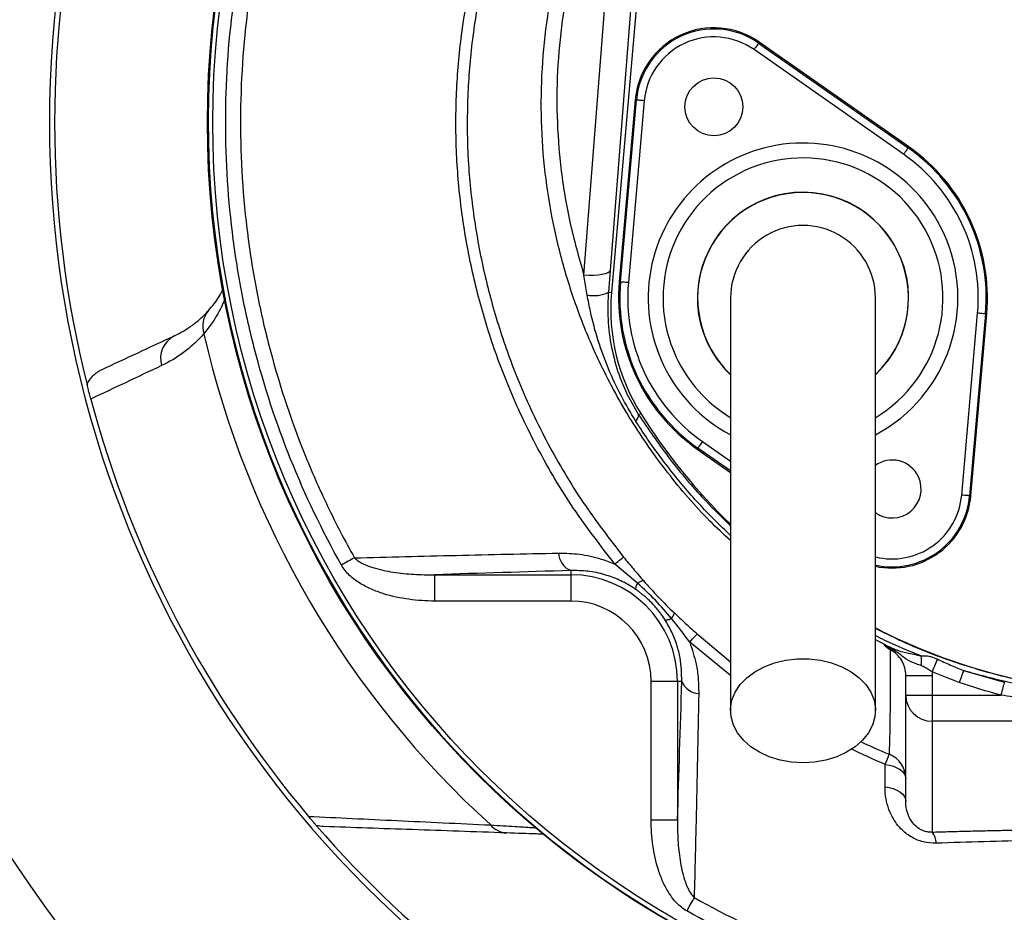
# Model space of a CAD drawing. Header units: millimetres. Extents: x 4154 to 8719, y 3932 to 8497.
# Tile 3 of 8: x 5383 to 6317, y 5465 to 6312. Entities that reach past the tile are written whole.
import ezdxf

# ---------------------------------------------------------------- set-up
doc = ezdxf.new("R2010")
doc.units = ezdxf.units.MM
doc.header["$LTSCALE"] = 5

msp = doc.modelspace()

# ---------------------------------------------------------------- linework, layer by layer
at = {"color": 7, "linetype": 'Continuous', "lineweight": 25}
for p, q in [((5967.61, 6382.57), (5943.48, 6073.57)), ((5973.52, 6382.05), (5944.71, 6052.77)), ((5918.59, 6069.27), (5942.72, 6378.28)), ((6084.26, 6289.38), (6084.94, 6290.34)), ((6084.26, 6289.38), (6226.14, 6190.03)), ((6226.82, 6191), (6084.94, 6290.34)), ((6221.84, 6183.89), (6079.96, 6283.23)), ((5967.21, 6235.44), (5952.11, 6062.9)), ((5953.29, 6062.79), (5968.38, 6235.34)), ((5975.85, 6234.69), (5960.76, 6062.14)), ((5968.38, 6235.34), (5967.21, 6235.44)), ((6226.14, 6190.03), (6226.82, 6191)), ((5943.48, 6073.57), (5941.85, 6053.02)), ((5921.69, 6050.41), (5918.59, 6069.27)), ((5953.29, 6062.79), (5952.11, 6062.9)), ((5941.85, 6053.02), (5944.71, 6052.77)), ((6277.04, 5860.6), (6292.13, 6033.15)), ((6299.6, 6032.5), (6284.51, 5859.95)), ((6285.68, 5859.85), (6300.78, 6032.39)), ((6299.6, 6032.5), (6300.78, 6032.39)), ((5970.52, 5936.8), (5972.48, 5938.04)), ((6026.75, 5905.26), (6026.07, 5904.29)), ((6026.07, 5904.29), (6057.7, 5882.15)), ((6284.51, 5859.95), (6285.68, 5859.85)), ((5969.55, 5777.02), (5947.94, 5795.15)), ((5777, 5785.06), (5906.12, 5785.06)), ((5777, 5785.06), (5777, 5760.09)), ((5906.12, 5789.02), (5906.12, 5785.06)), ((5906.12, 5785.06), (5906.12, 5760.09)), ((5906.12, 5760.09), (5777, 5760.09)), ((6223.95, 5689.4), (6248.95, 5689.4)), ((6223.95, 5670.88), (6223.95, 5689.4)), ((6248.95, 5689.4), (6248.95, 5670.88)), ((6278.66, 5694.11), (6317.42, 5683.26)), ((5982.39, 5552.35), (5982.39, 5683.82)), ((6007.36, 5683.82), (5982.39, 5683.82)), ((6011.45, 5683.82), (6007.36, 5683.82)), ((6007.36, 5683.82), (6007.36, 5552.35)), ((6223.95, 5670.88), (6248.95, 5670.88)), ((6223.95, 5570.25), (6223.95, 5670.88)), ((6248.95, 5670.88), (6248.95, 5646.12)), ((6248.95, 5670.88), (6314.28, 5670.88)), ((6374.51, 5646.12), (6248.95, 5646.12)), ((6248.95, 5646.12), (6248.95, 5540.9)), ((6204.25, 5583.88), (6204.44, 5605.14)), ((6007.36, 5552.35), (5982.39, 5552.35))]:
    msp.add_line(p, q, dxfattribs=at)
at = {"color": 8, "linetype": 'Continuous', "lineweight": 25}
for p, q in [((6057.7, 5883.59), (6026.75, 5905.26)), ((6031.05, 5911.4), (6057.7, 5892.74)), ((6026.02, 5728.91), (6057.7, 5702.51)), ((6057.7, 5689.37), (6018.97, 5721.07)), ((6203.59, 5719.19), (6195.2, 5723.24))]:
    msp.add_line(p, q, dxfattribs=at)
at = {"color": 7, "linetype": 'Continuous', "lineweight": 25, "flags": 128}
for points in [[(6084.26, 6289.38), (6084.17, 6289.24), (6083.91, 6288.88), (6083.51, 6288.3), (6082.98, 6287.54), (6082.33, 6286.61), (6081.59, 6285.56), (6080.79, 6284.42), (6079.96, 6283.23)], [(5975.85, 6234.69), (5974.41, 6234.81), (5973.02, 6234.93), (5971.74, 6235.05), (5970.62, 6235.15), (5969.69, 6235.23), (5968.99, 6235.29), (5968.55, 6235.33), (5968.38, 6235.34)], [(6226.14, 6190.03), (6226.05, 6189.89), (6225.8, 6189.53), (6225.39, 6188.96), (6224.86, 6188.19), (6224.21, 6187.27), (6223.47, 6186.21), (6222.67, 6185.07), (6221.84, 6183.89)], [(5943.48, 6073.57), (5942.77, 6072.41), (5941.2, 6071.37), (5938.82, 6070.49), (5935.71, 6069.79), (5932, 6069.31), (5927.8, 6069.06), (5923.28, 6069.05), (5918.59, 6069.27)], [(5960.76, 6062.14), (5959.32, 6062.27), (5957.93, 6062.39), (5956.65, 6062.5), (5955.52, 6062.6), (5954.59, 6062.68), (5953.89, 6062.74), (5953.45, 6062.78), (5953.29, 6062.79)], [(6299.6, 6032.5), (6299.44, 6032.51), (6299, 6032.55), (6298.3, 6032.61), (6297.37, 6032.69), (6296.24, 6032.79), (6294.96, 6032.9), (6293.57, 6033.02), (6292.13, 6033.15)], [(6031.05, 5911.4), (6030.22, 5910.22), (6029.42, 5909.08), (6028.68, 5908.02), (6028.03, 5907.1), (6027.5, 5906.33), (6027.1, 5905.76), (6026.84, 5905.4), (6026.75, 5905.26)], [(6284.51, 5859.95), (6284.34, 5859.96), (6283.9, 5860), (6283.2, 5860.06), (6282.27, 5860.15), (6281.15, 5860.24), (6279.87, 5860.36), (6278.48, 5860.48), (6277.04, 5860.6)], [(5700.9, 5801.07), (5699.51, 5800.29), (5698.06, 5799.48), (5696.56, 5798.64), (5695.01, 5797.77), (5693.43, 5796.88), (5691.82, 5795.97), (5690.19, 5795.06), (5688.55, 5794.14)], [(5947.94, 5795.15), (5949.59, 5796.5), (5951.1, 5797.73), (5952.44, 5798.82), (5953.6, 5799.76), (5954.56, 5800.54), (5955.32, 5801.16), (5955.86, 5801.6), (5956.18, 5801.85)], [(6018.97, 5721.07), (6020.4, 5722.66), (6021.7, 5724.11), (6022.86, 5725.4), (6023.85, 5726.5), (6024.67, 5727.42), (6025.31, 5728.13), (6025.77, 5728.62), (6026.02, 5728.91)], [(6126.45, 5606.74), (6115.42, 5607.38), (6104.67, 5609.28), (6094.5, 5612.39), (6085.14, 5616.64), (6076.86, 5621.91), (6069.87, 5628.06), (6064.33, 5634.94), (6060.41, 5642.37), (6058.2, 5650.15), (6057.75, 5658.09), (6059.08, 5665.98), (6062.16, 5673.61), (6066.91, 5680.79), (6073.19, 5687.33), (6080.86, 5693.05), (6089.7, 5697.83), (6099.5, 5701.52), (6109.99, 5704.04), (6120.91, 5705.31), (6131.98, 5705.31), (6142.9, 5704.04), (6153.39, 5701.52), (6163.19, 5697.83), (6172.04, 5693.05), (6179.7, 5687.33), (6185.98, 5680.79), (6190.73, 5673.61), (6193.81, 5665.98), (6195.14, 5658.09), (6194.69, 5650.15), (6192.48, 5642.37), (6188.56, 5634.94), (6183.03, 5628.06), (6176.03, 5621.91), (6167.75, 5616.64), (6158.4, 5612.39), (6148.22, 5609.28), (6137.47, 5607.38), (6126.45, 5606.74)], [(6253.85, 5705.12), (6253.45, 5704.13), (6252.96, 5702.93), (6252.39, 5701.55), (6251.76, 5700.01), (6251.08, 5698.33), (6250.35, 5696.56), (6249.6, 5694.72), (6248.83, 5692.84)], [(6278.66, 5694.11), (6278.29, 5693.06), (6277.86, 5691.87), (6277.39, 5690.56), (6276.89, 5689.16), (6276.36, 5687.67), (6275.81, 5686.13), (6275.24, 5684.54), (6274.66, 5682.92)], [(6317.42, 5683.26), (6317.15, 5682.19), (6316.83, 5680.94), (6316.47, 5679.53), (6316.08, 5677.97), (6315.66, 5676.3), (6315.21, 5674.54), (6314.75, 5672.72), (6314.28, 5670.88)], [(6204.44, 5605.14), (6205.25, 5607.13), (6206, 5608.94), (6206.65, 5610.53), (6207.21, 5611.89), (6207.67, 5613), (6208.01, 5613.84), (6208.25, 5614.41), (6208.37, 5614.7)], [(6204.44, 5605.14), (6208.45, 5604.43), (6212.2, 5603.36), (6215.57, 5601.96), (6218.47, 5600.26), (6220.81, 5598.32), (6222.54, 5596.18), (6223.59, 5593.92), (6223.95, 5591.58)], [(6204.25, 5583.88), (6208.3, 5583.19), (6212.08, 5582.12), (6215.48, 5580.71), (6218.41, 5579.01), (6220.78, 5577.05), (6222.52, 5574.89), (6223.59, 5572.61), (6223.95, 5570.25)], [(6023.2, 5478.83), (6022.41, 5477.42), (6021.58, 5475.94), (6020.71, 5474.4), (6019.82, 5472.82), (6018.91, 5471.19), (6017.97, 5469.53), (6017.03, 5467.86), (6016.08, 5466.17)]]:
    msp.add_lwpolyline(points, dxfattribs=at)
at = {"color": 7, "linetype": 'Continuous', "lineweight": 25}
for centre, radius in [((6436.45, 6214.15), 2282.5), ((6436.45, 6214.15), 1755), ((6436.45, 6214.15), 1712.5), ((6436.45, 6214.15), 1704.24), ((6436.45, 6214.15), 1655.13), ((6436.45, 6214.15), 1650), ((6436.45, 6214.15), 1612.32), ((6436.45, 6214.15), 875), ((6436.45, 6214.15), 870), ((6041.92, 6228.91), 27.5)]:
    msp.add_circle(centre, radius, dxfattribs=at)
for centre, radius, start, end in [((6436.45, 6214.15), 1325, 282.3243, 257.6757), ((6436.45, 6214.15), 1325, 280.76585, 167.5), ((6436.45, 6214.15), 1270, 282.13688, 257.86312), ((6436.45, 6214.15), 1025, 110.59874, 245.09435), ((6436.45, 6214.15), 874.35, 92.56007, 87.43993), ((6436.45, 6214.15), 1325, 167.5, 259.23415), ((6436.45, 6214.15), 1020, 165.87725, 194.12275), ((6041.92, 6228.91), 75, 55, 175), ((6041.92, 6228.91), 73.82, 55, 175), ((6041.92, 6228.91), 66.32, 55, 175), ((6126.45, 6047.65), 166.32, 355, 55), ((6126.45, 6047.65), 173.82, 355, 55), ((6126.45, 6047.65), 175, 355, 55), ((6126.45, 6047.65), 100, 90, 226.56377), ((6126.45, 6047.65), 100, 313.77388, 90), ((6126.45, 6047.65), 68.75, 0, 180.04195), ((6126.45, 6047.65), 175, 175, 235), ((6126.45, 6047.65), 173.82, 175, 235), ((5927.91, 6081.52), 31.72, 258.69449, 296.06304), ((6126.45, 6047.65), 166.32, 175, 235), ((6129.01, 6036.65), 185, 175, 212.20989), ((5579.48, 6020.82), 22.6, 138.97471, 198.34127), ((5540.92, 5990.32), 23.99, 116.36174, 196.73508), ((6436.45, 6214.15), 901, 192.85333, 227.70967), ((6436.45, 6214.15), 1020, 194.90793, 220.19672), ((5963.25, 5936.68), 7.27, 307.66216, 0.9758), ((6454.76, 6241.86), 570, 212.20989, 225.80519), ((6210.97, 5866.38), 27.5, 25, 125.81589), ((6210.97, 5866.38), 27.5, 234.67766, 25), ((6210.97, 5866.38), 75, 257.76066, 355), ((5912.98, 5806.04), 18.35, 181.39677, 248.04106), ((5906.12, 5683.82), 101.24, 0, 90), ((5906.12, 5683.82), 76.28, 0, 90), ((6454.76, 6241.86), 570, 242.88481, 268.15919), ((6207.99, 5702.1), 31.03, 353.77759, 10.99466), ((6028.16, 5690.46), 17.99, 201.69376, 267.90671), ((6248.82, 5671), 24.88, 180.28151, 270.27886), ((6436.45, 6214.15), 1589, 201.13182, 250.52046), ((6198.99, 5591.57), 24.95, 0.02784, 67.91494), ((6436.45, 6214.15), 1020, 220.83199, 244.21075), ((5846.16, 5560.79), 20.71, 219.44864, 267.28106), ((6234.09, 5529.31), 18.84, 2.97497, 37.97408)]:
    msp.add_arc(centre, radius, start, end, dxfattribs=at)
at = {"color": 8, "linetype": 'Continuous', "lineweight": 25}
for centre, radius, start, end in [((6126.45, 6047.65), 146.9, 25, 241.91275), ((6126.45, 6047.65), 132.77, 301.39551, 205), ((6126.45, 6047.65), 100.2, 313.79869, 205), ((6126.45, 6047.65), 146.9, 297.93834, 25), ((6126.45, 6047.65), 100.2, 205, 226.22642), ((6126.45, 6047.65), 132.77, 205, 238.58389), ((6210.97, 5866.38), 73.82, 257.51464, 355), ((6210.97, 5866.38), 66.32, 256.18157, 355)]:
    msp.add_arc(centre, radius, start, end, dxfattribs=at)
for points, knots in [([(6057.7, 5817.4), (6051.07, 5823.52), (6029.54, 5843.4), (5997.47, 5881.24), (5962.74, 5930.83), (5935.73, 5980.14), (5915.25, 6027.76), (5900.13, 6072.91), (5888.76, 6119.08), (5881.12, 6166.68), (5877.63, 6215.49), (5878.45, 6265.2), (5883.52, 6314.69), (5891.21, 6355.11), (5902.79, 6400.08), (5919.28, 6449.4), (5945.85, 6510), (5977.33, 6568.37), (6013.42, 6625.32), (6054.24, 6680.4), (6094.05, 6727.46), (6121.79, 6754.14), (6132.7, 6764.63)], [0, 0, 0, 0, 0.025011, 0.081244, 0.137644, 0.193891, 0.238386, 0.283026, 0.327668, 0.372165, 0.418757, 0.465515, 0.51228, 0.55888, 0.581327, 0.643002, 0.704894, 0.766866, 0.82865, 0.89325, 0.958051, 1, 1, 1, 1]), ([(6132.7, 6747.21), (6124.61, 6739.29), (6100.59, 6715.77), (6064.57, 6673.11), (6025.23, 6620.21), (5990.63, 6565.06), (5963.7, 6514.29), (5942.59, 6468.34), (5926.45, 6427.72), (5915.2, 6392.58), (5905.73, 6355.55), (5898.27, 6316.63), (5893.25, 6268.7), (5892.44, 6220.07), (5896.15, 6170.17), (5904.26, 6119.6), (5913.8, 6086.09), (5918.59, 6069.27)], [0, 0, 0, 0, 0.0448379, 0.133262, 0.2216848, 0.3074132, 0.3931453, 0.4516286, 0.5101405, 0.5685741, 0.5998773, 0.6639674, 0.7280548, 0.7939915, 0.8599283, 0.9296765, 1, 1, 1, 1]), ([(5578.25, 6047.14), (5575.74, 6041.46), (5570.36, 6029.33), (5562.31, 6019.13), (5558.02, 6013.71)], [0, 0, 0, 0, 0.468198, 1, 1, 1, 1]), ([(5970.52, 5936.8), (5979.67, 5923.33), (5997.98, 5896.37), (6027.35, 5861.23), (6048.4, 5840.59), (6057.7, 5831.48)], [0, 0, 0, 0, 0.358239, 0.716467, 1, 1, 1, 1]), ([(6057.7, 5822.19), (6047.47, 5832.16), (6026.9, 5852.21), (5999.33, 5885.25), (5979.97, 5911.85), (5969.96, 5927.4), (5967.69, 5930.92)], [0, 0, 0, 0, 0.3013423, 0.6060964, 0.9108576, 1, 1, 1, 1]), ([(6195.2, 5734.67), (6203.83, 5730.18), (6228.56, 5717.31), (6271.89, 5701.08), (6318.07, 5687.77), (6358.72, 5679.45), (6381.78, 5676.51), (6393.31, 5675.04)], [0, 0, 0, 0, 0.140786, 0.403365, 0.665273, 0.832637, 1, 1, 1, 1]), ([(6238.46, 5708.02), (6226.9, 5712.61), (6212.2, 5718.45), (6198.2, 5725.7), (6195.2, 5727.25)], [0, 0, 0, 0, 0.785768, 1, 1, 1, 1]), ([(6181, 5626.82), (6189.71, 5622.8), (6198.77, 5618.62), (6208.01, 5614.84), (6208.37, 5614.7)], [0, 0, 0, 0, 0.960964, 1, 1, 1, 1]), ([(6204.44, 5605.14), (6204.07, 5605.28), (6193.08, 5609.76), (6182.4, 5614.95), (6172.08, 5619.96)], [0, 0, 0, 0, 0.033383, 1, 1, 1, 1]), ([(5830.17, 5547.64), (5838.03, 5547.16), (5851.76, 5546.34), (5865.77, 5545.49), (5871.83, 5545.12), (5873.26, 5545.04)], [0, 0, 0, 0, 0.505266, 0.883148, 1, 1, 1, 1])]:
    msp.add_open_spline(points, degree=3, knots=knots, dxfattribs=at)
at = {"color": 7, "linetype": 'Continuous', "lineweight": 25}
for points, knots in [([(5688.55, 5794.14), (5670.16, 5826.91), (5654.13, 5860.48), (5626.6, 5929.16), (5615.09, 5964.27), (5601.23, 6018.09), (5597.18, 6036.22), (5591.97, 6063.72), (5590.38, 6072.94), (5587.5, 6091.47), (5586.21, 6100.78), (5580.53, 6147.23), (5578.45, 6184.33), (5579.08, 6258.42), (5581.78, 6295.4), (5588.2, 6341.55), (5589.64, 6350.78), (5592.82, 6369.23), (5594.57, 6378.46), (5600.26, 6406.02), (5604.63, 6424.17), (5619.46, 6477.98), (5631.61, 6513), (5660.39, 6581.35), (5677, 6614.68), (5695.92, 6647.14)], [0, 0, 0, 0, 0.125, 0.125, 0.25, 0.25, 0.3125, 0.3125, 0.34375, 0.34375, 0.375, 0.375, 0.5, 0.5, 0.625, 0.625, 0.65625, 0.65625, 0.6875, 0.6875, 0.75, 0.75, 0.875, 0.875, 1, 1, 1, 1]), ([(5947.94, 5795.15), (5934.53, 5812.51), (5907.67, 5847.29), (5874.14, 5904.13), (5847.48, 5960.4), (5827.47, 6015.49), (5812.98, 6068.57), (5802.91, 6122.65), (5797.38, 6177.33), (5796.65, 6232.28), (5800.59, 6287.15), (5809.08, 6341.5), (5822.16, 6395.32), (5839.85, 6448.24), (5861.63, 6500.18), (5886.99, 6550.57), (5915.2, 6599.39), (5936.18, 6630.54), (5946.65, 6646.08)], [0, 0, 0, 0, 0.071629, 0.143435, 0.215065, 0.274774, 0.334691, 0.394602, 0.454303, 0.513994, 0.573901, 0.633816, 0.693518, 0.754624, 0.815919, 0.87735, 0.93878, 1, 1, 1, 1]), ([(5708.24, 6639.96), (5689.61, 6608.16), (5673.27, 6575.49), (5645, 6508.48), (5633.06, 6474.15), (5618.47, 6421.39), (5614.16, 6403.59), (5608.55, 6376.57), (5606.82, 6367.51), (5603.68, 6349.42), (5602.26, 6340.37), (5595.92, 6295.11), (5593.22, 6258.84), (5592.5, 6186.18), (5594.48, 6149.79), (5599.96, 6104.23), (5601.21, 6095.11), (5604, 6076.9), (5605.55, 6067.82), (5608.94, 6049.71), (5610.79, 6040.68), (5614.77, 6022.72), (5616.91, 6013.79), (5628.29, 5969.36), (5639.65, 5934.58), (5660.09, 5883.55), (5667.47, 5866.72), (5683.38, 5833.48), (5691.87, 5817.14), (5700.9, 5801.07)], [0, 0, 0, 0, 0.125, 0.125, 0.25, 0.25, 0.3125, 0.3125, 0.34375, 0.34375, 0.375, 0.375, 0.5, 0.5, 0.625, 0.625, 0.65625, 0.65625, 0.6875, 0.6875, 0.71875, 0.71875, 0.75, 0.75, 0.875, 0.875, 0.9375, 0.9375, 1, 1, 1, 1]), ([(5955.12, 6640.35), (5944.84, 6624.94), (5924.23, 6594.08), (5896.46, 6545.78), (5871.46, 6495.97), (5849.96, 6444.65), (5832.51, 6392.43), (5819.62, 6339.42), (5811.28, 6285.95), (5807.4, 6231.99), (5808.12, 6177.94), (5813.56, 6124.16), (5823.47, 6070.95), (5837.71, 6018.73), (5857.39, 5964.52), (5883.61, 5909.14), (5916.58, 5853.19), (5942.99, 5818.95), (5956.18, 5801.85)], [0, 0, 0, 0, 0.061411, 0.123029, 0.184642, 0.246117, 0.307408, 0.367015, 0.426833, 0.486643, 0.546239, 0.605859, 0.665688, 0.725524, 0.785153, 0.856711, 0.928443, 1, 1, 1, 1]), ([(5562.43, 6035.66), (5566.03, 6039.89), (5571.41, 6046.21), (5575.07, 6053.71), (5576.28, 6056.2)], [0, 0, 0, 0, 0.669073, 1, 1, 1, 1]), ([(5941.85, 6053.02), (5941.55, 6047.85), (5940.77, 6033.84), (5942.53, 6010.42), (5948.24, 5984.22), (5957.46, 5959.06), (5966.13, 5944.29), (5970.52, 5936.8)], [0, 0, 0, 0, 0.128444, 0.347938, 0.572307, 0.783289, 1, 1, 1, 1]), ([(5967.69, 5930.92), (5962.93, 5938.84), (5953.37, 5954.75), (5941.53, 5980.36), (5931.78, 6007.04), (5925.39, 6030.58), (5922.67, 6045.14), (5921.69, 6050.41)], [0, 0, 0, 0, 0.216167, 0.434067, 0.653459, 0.874519, 1, 1, 1, 1]), ([(6057.7, 6047.65), (6057.7, 6046.64), (6057.7, 6044.55), (6057.7, 6040.93), (6057.7, 6036.16), (6057.7, 6030.01), (6057.7, 6022.15), (6057.7, 6012.44), (6057.7, 5999.5), (6057.7, 5981.43), (6057.7, 5957.26), (6057.7, 5926.75), (6057.7, 5891.2), (6057.7, 5851.08), (6057.7, 5806.88), (6057.7, 5759.23), (6057.7, 5708.59), (6057.7, 5673.81), (6057.7, 5656.1)], [0, 0, 0, 0, 0.0455214, 0.0947173, 0.1476109, 0.2042752, 0.2514561, 0.3008581, 0.3524189, 0.4062132, 0.4702248, 0.5372899, 0.6071723, 0.679907, 0.7555872, 0.8341509, 0.9156094, 1, 1, 1, 1]), ([(6195.2, 5656.1), (6195.2, 5672.81), (6195.2, 5705.95), (6195.2, 5754.72), (6195.2, 5801.65), (6195.2, 5846.21), (6195.2, 5887.68), (6195.2, 5925.29), (6195.2, 5956.91), (6195.2, 5982.4), (6195.2, 6001.68), (6195.2, 6015.95), (6195.2, 6027.56), (6195.2, 6036.3), (6195.2, 6042.73), (6195.2, 6046.02), (6195.2, 6047.65)], [0, 0, 0, 0, 0.0796442, 0.1580088, 0.2351238, 0.3110145, 0.3856144, 0.4590053, 0.5312518, 0.5933109, 0.6542603, 0.7143008, 0.773508, 0.8508697, 0.9263193, 1, 1, 1, 1]), ([(5530.26, 6011.82), (5535.97, 6014.48), (5541.51, 6017.71), (5549.57, 6023.58), (5552.21, 6025.71), (5557.39, 6030.36), (5559.94, 6032.89), (5562.43, 6035.66)], [0, 0, 0, 0, 0.5, 0.5, 0.75, 0.75, 1, 1, 1, 1]), ([(5558.02, 6013.71), (5554.94, 6010.19), (5551.79, 6006.98), (5545.35, 6001.07), (5542.06, 5998.36), (5532.02, 5990.9), (5525.09, 5986.79), (5517.94, 5983.41)], [0, 0, 0, 0, 0.25, 0.25, 0.5, 0.5, 1, 1, 1, 1]), ([(5447.27, 5965.27), (5447.92, 5966.85), (5448.72, 5968.34), (5450.57, 5971.15), (5451.64, 5972.48), (5454.01, 5974.92), (5455.29, 5976.01), (5458.04, 5977.97), (5459.52, 5978.83), (5461.07, 5979.55)], [0, 0, 0, 0, 0.25, 0.25, 0.5, 0.5, 0.75, 0.75, 1, 1, 1, 1]), ([(5450.78, 5951.73), (5450.55, 5952.6), (5450.33, 5953.43), (5449.9, 5955.07), (5449.69, 5955.84), (5449.32, 5957.29), (5449.14, 5957.96), (5448.82, 5959.2), (5448.67, 5959.77), (5448.26, 5961.37), (5448.03, 5962.29), (5447.62, 5963.91), (5447.44, 5964.62), (5447.27, 5965.27)], [0, 0, 0, 0, 0.125, 0.125, 0.25, 0.25, 0.375, 0.375, 0.5, 0.5, 0.75, 0.75, 1, 1, 1, 1]), ([(5700.9, 5801.07), (5732.93, 5801.89), (5765.06, 5802.68), (5829.61, 5804.19), (5862.02, 5804.92), (5894.63, 5805.59)], [0, 0, 0, 0, 0.5, 0.5, 1, 1, 1, 1]), ([(5700.9, 5801.07), (5702.07, 5799.85), (5703.39, 5798.82), (5706.19, 5796.98), (5707.65, 5796.18), (5712.11, 5794.01), (5715.22, 5792.85), (5721.53, 5790.87), (5724.72, 5790.05), (5731.17, 5788.64), (5734.42, 5788.04), (5744.19, 5786.54), (5750.73, 5785.9), (5763.84, 5785.11), (5770.41, 5784.97), (5777, 5785.06)], [0, 0, 0, 0, 0.0625, 0.0625, 0.125, 0.125, 0.25, 0.25, 0.375, 0.375, 0.5, 0.5, 0.75, 0.75, 1, 1, 1, 1]), ([(5894.63, 5805.59), (5901.22, 5805.43), (5914.55, 5805.1), (5932.59, 5801.15), (5943.66, 5796.82), (5947.94, 5795.15)], [0, 0, 0, 0, 0.3740323, 0.7575581, 1, 1, 1, 1]), ([(5956.18, 5801.85), (5959.29, 5798.05), (5962.41, 5794.29), (5968.68, 5786.83), (5971.84, 5783.14), (5975.04, 5779.48)], [0, 0, 0, 0, 0.5, 0.5, 1, 1, 1, 1]), ([(5777, 5760.09), (5768.76, 5760.09), (5760.6, 5760.62), (5744.46, 5762.84), (5736.47, 5764.52), (5724.67, 5768.22), (5720.79, 5769.65), (5713.26, 5772.95), (5709.58, 5774.83), (5702.56, 5779.2), (5699.26, 5781.64), (5694.77, 5785.88), (5693.35, 5787.39), (5690.74, 5790.62), (5689.57, 5792.32), (5688.55, 5794.14)], [0, 0, 0, 0, 0.25, 0.25, 0.5, 0.5, 0.625, 0.625, 0.75, 0.75, 0.875, 0.875, 0.9375, 0.9375, 1, 1, 1, 1]), ([(5968.11, 5770.84), (5967.05, 5771.57), (5961.87, 5775.08), (5952.01, 5780.38), (5937.65, 5785.65), (5922.08, 5788.91), (5911.48, 5788.99), (5906.12, 5789.02)], [0, 0, 0, 0, 0.05391, 0.261583, 0.476043, 0.734526, 1, 1, 1, 1]), ([(5968.11, 5770.84), (5967.84, 5771.21), (5967.83, 5771.93), (5968.32, 5774.03), (5968.82, 5775.4), (5969.55, 5777.02)], [0, 0, 0, 0, 0.5, 0.5, 1, 1, 1, 1]), ([(5969.55, 5777.02), (5970.93, 5777.9), (5972.11, 5778.56), (5973.97, 5779.4), (5974.65, 5779.57), (5975.04, 5779.48)], [0, 0, 0, 0, 0.5, 0.5, 1, 1, 1, 1]), ([(6001.68, 5743.54), (5996.69, 5749.43), (5986.67, 5761.25), (5975.27, 5771.75), (5969.55, 5777.02)], [0, 0, 0, 0, 0.497974, 1, 1, 1, 1]), ([(5975.04, 5779.48), (5979.68, 5774.17), (5984.45, 5768.96), (5994.24, 5758.74), (5999.28, 5753.71), (6004.38, 5748.84)], [0, 0, 0, 0, 0.5, 0.5, 1, 1, 1, 1]), ([(5995.51, 5742.36), (5995.1, 5742.98), (5994.32, 5744.19), (5993.13, 5745.92), (5991.98, 5747.53), (5990.88, 5749.01), (5989.12, 5751.3), (5986.63, 5754.3), (5983.28, 5757.97), (5979.74, 5761.48), (5976.51, 5764.36), (5973.59, 5766.77), (5970.99, 5768.8), (5969.11, 5770.14), (5968.11, 5770.84)], [0, 0, 0, 0, 0.056515, 0.109735, 0.159667, 0.206317, 0.249696, 0.377352, 0.499103, 0.621321, 0.749708, 0.823789, 0.907209, 1, 1, 1, 1]), ([(6001.68, 5743.54), (6002.62, 5744.87), (6003.33, 5746.01), (6004.25, 5747.81), (6004.45, 5748.46), (6004.38, 5748.84)], [0, 0, 0, 0, 0.5, 0.5, 1, 1, 1, 1]), ([(6004.38, 5748.84), (6007.92, 5745.5), (6015.02, 5738.79), (6022.35, 5732.2), (6026.02, 5728.91)], [0, 0, 0, 0, 0.499135, 1, 1, 1, 1]), ([(5995.51, 5742.36), (5995.86, 5742.08), (5996.58, 5742.03), (5998.67, 5742.44), (6000.04, 5742.88), (6001.68, 5743.54)], [0, 0, 0, 0, 0.5, 0.5, 1, 1, 1, 1]), ([(6011.45, 5683.82), (6011.3, 5691.18), (6011.08, 5702.45), (6007, 5718.35), (6002.39, 5730.62), (5997.77, 5738.5), (5995.51, 5742.36)], [0, 0, 0, 0, 0.385706, 0.590209, 0.799125, 1, 1, 1, 1]), ([(6018.97, 5721.07), (6021.23, 5714.16), (6025.01, 5702.59), (6027.32, 5686.28), (6027.44, 5677.11), (6027.51, 5672.49)], [0, 0, 0, 0, 0.424323, 0.710401, 1, 1, 1, 1]), ([(6205.37, 5716.61), (6204.92, 5716.93), (6204.56, 5717.23), (6203.99, 5717.77), (6203.79, 5718.01), (6203.41, 5718.65), (6203.45, 5718.94), (6203.59, 5719.19)], [0, 0, 0, 0, 0.25, 0.25, 0.5, 0.5, 1, 1, 1, 1]), ([(6203.59, 5719.19), (6203.95, 5718.96), (6204.98, 5718.31), (6206.65, 5717.48), (6208.58, 5716.61), (6210.24, 5715.88), (6212.07, 5715.07), (6215.29, 5713.67), (6221.34, 5711.48), (6229.53, 5710.09), (6236.1, 5708.57), (6238.46, 5708.02)], [0, 0, 0, 0, 0.038094, 0.108704, 0.153791, 0.198555, 0.243226, 0.30507, 0.478911, 0.813273, 1, 1, 1, 1]), ([(6238.84, 5698.74), (6237.15, 5699.32), (6231.8, 5701.15), (6224.97, 5703.85), (6218.84, 5709.46), (6213.92, 5712.8), (6210.29, 5714.76), (6207.47, 5715.93), (6205.79, 5716.47), (6205.37, 5716.61)], [0, 0, 0, 0, 0.138314, 0.435777, 0.669971, 0.781138, 0.871494, 0.967597, 1, 1, 1, 1]), ([(6208.37, 5614.7), (6208.47, 5616.68), (6208.67, 5620.66), (6208.91, 5629), (6209.12, 5639.05), (6209.29, 5651.42), (6209.4, 5666.35), (6209.47, 5686.49), (6209.42, 5703.57), (6209.39, 5713.68)], [0, 0, 0, 0, 0.126838, 0.253675, 0.380723, 0.507772, 0.65035, 0.792995, 1, 1, 1, 1]), ([(6223.95, 5689.4), (6223.95, 5691.88), (6223.62, 5694.37), (6222.67, 5697.93), (6222.27, 5699.09), (6221.32, 5701.37), (6220.77, 5702.5), (6218.89, 5705.7), (6217.37, 5707.65), (6213.73, 5711.11), (6211.66, 5712.57), (6209.39, 5713.68)], [0, 0, 0, 0, 0.25, 0.25, 0.375, 0.375, 0.5, 0.5, 0.75, 0.75, 1, 1, 1, 1]), ([(6238.46, 5708.02), (6240.15, 5708.18), (6243.1, 5708.47), (6248.43, 5707.33), (6251.85, 5705.93), (6253.85, 5705.12)], [0, 0, 0, 0, 0.3577331, 0.624472, 1, 1, 1, 1]), ([(6248.83, 5692.84), (6247.52, 5693.73), (6244.26, 5695.93), (6240.87, 5697.69), (6238.84, 5698.74)], [0, 0, 0, 0, 0.402633, 1, 1, 1, 1]), ([(6253.85, 5705.12), (6258.02, 5703.19), (6266.23, 5699.4), (6274.56, 5695.86), (6278.66, 5694.11)], [0, 0, 0, 0, 0.50799, 1, 1, 1, 1]), ([(6392.57, 5671.89), (6381.05, 5673.15), (6357.97, 5675.67), (6319.79, 5682.67), (6293.63, 5689.95), (6278.66, 5694.11)], [0, 0, 0, 0, 0.298804, 0.598847, 1, 1, 1, 1]), ([(6027.51, 5672.49), (6026.68, 5631.59), (6025.45, 5570.28), (6023.9, 5506.35), (6023.3, 5482.61), (6023.2, 5478.83)], [0, 0, 0, 0, 0.627437, 0.940597, 1, 1, 1, 1]), ([(6370.67, 5663.69), (6355.74, 5665.3), (6336.9, 5667.33), (6318.17, 5670.27), (6314.28, 5670.88)], [0, 0, 0, 0, 0.792241, 1, 1, 1, 1]), ([(6252.91, 5530.28), (6248.73, 5530.47), (6240.38, 5530.85), (6228.55, 5536.07), (6217.6, 5544.89), (6210.25, 5555.89), (6206.04, 5567.41), (6204.41, 5576.28), (6204.29, 5581.77), (6204.25, 5583.88)], [0, 0, 0, 0, 0.14421, 0.288317, 0.432579, 0.637766, 0.773287, 0.912624, 1, 1, 1, 1]), ([(6248.95, 5540.9), (6247.48, 5540.89), (6245.4, 5540.89), (6241.61, 5541.7), (6238.91, 5542.79), (6235.12, 5545.01), (6230.55, 5549.07), (6225.89, 5556.89), (6224.11, 5564.34), (6223.98, 5569.07), (6223.95, 5570.25)], [0, 0, 0, 0, 0.082608, 0.117834, 0.207933, 0.236197, 0.367783, 0.580759, 0.895699, 1, 1, 1, 1]), ([(5657.34, 5555.82), (5684.71, 5554.55), (5712.65, 5553.23), (5770.08, 5550.51), (5799.57, 5549.11), (5830.17, 5547.64)], [0, 0, 0, 0, 0.5, 0.5, 1, 1, 1, 1]), ([(5664.68, 5547.23), (5664.48, 5547.46), (5664.22, 5547.77), (5663.53, 5548.56), (5663.1, 5549.07), (5661.97, 5550.38), (5661.26, 5551.21), (5659.92, 5552.78), (5659.43, 5553.35), (5658.42, 5554.55), (5657.87, 5555.18), (5657.34, 5555.82)], [0, 0, 0, 0, 0.25, 0.25, 0.5, 0.5, 0.75, 0.75, 0.875, 0.875, 1, 1, 1, 1]), ([(6016.08, 5466.17), (6012.52, 5468.17), (6009.43, 5470.72), (6005.26, 5475.06), (6003.95, 5476.6), (6001.47, 5479.81), (6000.33, 5481.46), (5997.1, 5486.54), (5995.24, 5490.08), (5991.95, 5497.4), (5990.52, 5501.2), (5986.84, 5512.65), (5985.16, 5520.44), (5982.93, 5536.25), (5982.39, 5544.3), (5982.39, 5552.35)], [0, 0, 0, 0, 0.125, 0.125, 0.1875, 0.1875, 0.25, 0.25, 0.375, 0.375, 0.5, 0.5, 0.75, 0.75, 1, 1, 1, 1]), ([(6007.36, 5552.35), (6007.27, 5545.97), (6007.41, 5539.59), (6008.19, 5526.89), (6008.84, 5520.56), (6010.33, 5511.13), (6010.92, 5507.99), (6012.33, 5501.75), (6013.15, 5498.67), (6014.62, 5494.12), (6015.16, 5492.61), (6016.34, 5489.63), (6016.99, 5488.15), (6018.43, 5485.28), (6019.22, 5483.89), (6021.01, 5481.23), (6022, 5479.97), (6023.2, 5478.83)], [0, 0, 0, 0, 0.25, 0.25, 0.5, 0.5, 0.625, 0.625, 0.75, 0.75, 0.8125, 0.8125, 0.875, 0.875, 0.9375, 0.9375, 1, 1, 1, 1]), ([(5845.18, 5540.11), (5814.47, 5541.18), (5784.88, 5542.21), (5727.22, 5544.23), (5699.15, 5545.21), (5671.64, 5546.17)], [0, 0, 0, 0, 0.5, 0.5, 1, 1, 1, 1]), ([(5880.1, 5538.89), (5877.97, 5538.96), (5867.94, 5539.31), (5855.21, 5539.76), (5845.18, 5540.11)], [0, 0, 0, 0, 0.211823, 1, 1, 1, 1]), ([(6248.95, 5540.9), (6251.39, 5540.97), (6256.26, 5541.12), (6263.57, 5541.33), (6270.85, 5541.54), (6278.1, 5541.73), (6285.32, 5541.92), (6292.51, 5542.09), (6299.68, 5542.26), (6306.82, 5542.42), (6313.94, 5542.57), (6321.02, 5542.72), (6328.08, 5542.85), (6335.11, 5542.98), (6355.57, 5543.32), (6389.35, 5543.73), (6436.54, 5543.93), (6483.71, 5543.73), (6519.47, 5543.29), (6543.94, 5542.87), (6557.04, 5542.62), (6570.25, 5542.33), (6583.54, 5542.02), (6596.93, 5541.68), (6610.42, 5541.31), (6619.42, 5541.04), (6623.95, 5540.9)], [0, 0, 0, 0, 0.019837, 0.039569, 0.059198, 0.078724, 0.098149, 0.117473, 0.136699, 0.155826, 0.174857, 0.193792, 0.212632, 0.231379, 0.250034, 0.376074, 0.500303, 0.624384, 0.750276, 0.784953, 0.819949, 0.855274, 0.890934, 0.926937, 0.96329, 1, 1, 1, 1]), ([(6619.98, 5530.28), (6589.83, 5531.41), (6559.49, 5532.31), (6513.64, 5533.23), (6498.29, 5533.47), (6467.49, 5533.79), (6452.01, 5533.87), (6421.11, 5533.87), (6405.68, 5533.79), (6382.53, 5533.55), (6374.82, 5533.45), (6359.43, 5533.22), (6351.75, 5533.08), (6313.45, 5532.31), (6283.08, 5531.41), (6252.91, 5530.28)], [0, 0, 0, 0, 0.25, 0.25, 0.375, 0.375, 0.5, 0.5, 0.625, 0.625, 0.6875, 0.6875, 0.75, 0.75, 1, 1, 1, 1]), ([(6023.2, 5478.83), (6054.81, 5461.08), (6087.22, 5445.54), (6153.56, 5418.75), (6187.5, 5407.49), (6239.57, 5393.82), (6257.11, 5389.81), (6283.73, 5384.62), (6292.67, 5383.02), (6310.52, 5380.14), (6319.44, 5378.84), (6364.07, 5373.08), (6399.79, 5370.78), (6471.27, 5370.7), (6507.04, 5372.92), (6560.71, 5379.74), (6578.64, 5382.6), (6614.22, 5389.47), (6631.91, 5393.48), (6684.34, 5407.15), (6718.52, 5418.45), (6768.63, 5438.65), (6785.15, 5445.92), (6809.62, 5457.67), (6817.74, 5461.72), (6833.81, 5470.08), (6841.78, 5474.39), (6849.69, 5478.83)], [0, 0, 0, 0, 0.125, 0.125, 0.25, 0.25, 0.3125, 0.3125, 0.34375, 0.34375, 0.375, 0.375, 0.5, 0.5, 0.625, 0.625, 0.6875, 0.6875, 0.75, 0.75, 0.875, 0.875, 0.9375, 0.9375, 0.96875, 0.96875, 1, 1, 1, 1]), ([(6856.81, 5466.17), (6824.59, 5448.04), (6791.57, 5432.18), (6724, 5404.85), (6689.45, 5393.38), (6636.48, 5379.46), (6618.62, 5375.37), (6591.55, 5370.08), (6582.48, 5368.46), (6564.23, 5365.51), (6555.1, 5364.18), (6509.49, 5358.31), (6473.01, 5355.98), (6400.11, 5355.97), (6363.68, 5358.29), (6318.17, 5364.13), (6309.07, 5365.45), (6290.87, 5368.38), (6281.76, 5370.01), (6254.6, 5375.29), (6236.7, 5379.39), (6183.6, 5393.32), (6148.99, 5404.81), (6081.34, 5432.17), (6048.3, 5448.04), (6016.08, 5466.17)], [0, 0, 0, 0, 0.125, 0.125, 0.25, 0.25, 0.3125, 0.3125, 0.34375, 0.34375, 0.375, 0.375, 0.5, 0.5, 0.625, 0.625, 0.65625, 0.65625, 0.6875, 0.6875, 0.75, 0.75, 0.875, 0.875, 1, 1, 1, 1])]:
    msp.add_open_spline(points, degree=3, knots=knots, dxfattribs=at)
for points in [[(5461.07, 5979.55), (5484.11, 5990.3), (5507.17, 6001.05), (5530.26, 6011.82)], [(5517.94, 5983.41), (5495.53, 5972.83), (5473.14, 5962.27), (5450.78, 5951.73)], [(5906.12, 5789.02), (5862.78, 5787.73), (5819.78, 5786.4), (5777, 5785.06)], [(6018.97, 5721.07), (6013.43, 5728.66), (6007.71, 5736.2), (6001.68, 5743.54)], [(6205.37, 5716.61), (6206.74, 5715.62), (6208.08, 5714.64), (6209.39, 5713.68)], [(6274.66, 5682.92), (6265.98, 5686.03), (6257.37, 5689.35), (6248.83, 5692.84)], [(6248.83, 5692.84), (6248.91, 5691.7), (6248.95, 5690.55), (6248.95, 5689.4)], [(6007.36, 5552.35), (6008.76, 5595.73), (6010.13, 5639.47), (6011.45, 5683.82)], [(6314.28, 5670.88), (6300.87, 5674.28), (6287.66, 5678.27), (6274.66, 5682.92)], [(5671.64, 5546.17), (5669.28, 5546.25), (5666.96, 5546.6), (5664.68, 5547.23)]]:
    msp.add_open_spline(points, degree=3, dxfattribs=at)

doc.saveas('drawing.dxf')
